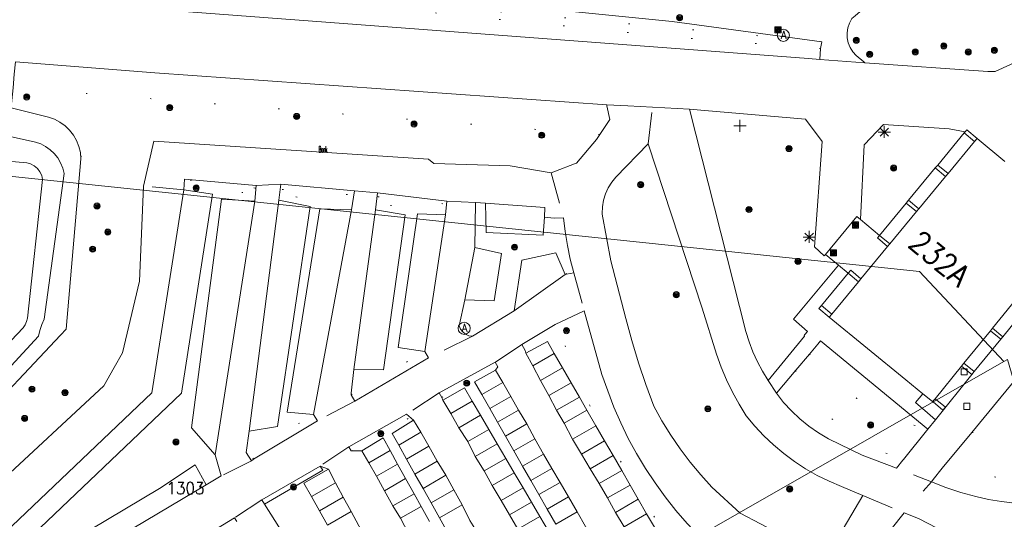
# Model space of a CAD drawing. Header units: metres. Extents: x 3 to 114181, y 112716 to 476231.
# Tile 70 of 90: x 112881 to 112963, y 475558 to 475599. Entities that reach past the tile are written whole.
import ezdxf
from ezdxf.enums import TextEntityAlignment as Align

# ---------------------------------------------------------------- set-up
doc = ezdxf.new("R2010")
doc.units = ezdxf.units.M
doc.header["$MEASUREMENT"] = 0
doc.linetypes.add('DGN Style 1', pattern=[5.201608, 0.008655, -5.192953])
doc.linetypes.add('DGN Style 5', pattern=[6.058445, 2.596476, -3.461969])
for name, color, linetype, lineweight in [('Cultuurscheiding BGT', 3, 'DGN Style 1', 0), ('Functie scheiding WGD BGT', 7, 'DGN Style 5', 0), ('Insteeksloot BGT', 4, 'Continuous', 0), ('Kadasterperceelnummers', 14, 'Continuous', 0), ('Kadasterpercelen', 14, 'Continuous', 13), ('Kant algemeen verharding BGT', 7, 'Continuous', 0), ('Kant water BGT', 4, 'Continuous', 0), ('Muur BGT', 1, 'Continuous', 13), ('Onbegroeid terreindeel BGT', 7, 'Continuous', 0), ('Pand BGT', 7, 'Continuous', 13), ('Symbool Afvalbak BGT', 5, 'Continuous', 0), ('Symbool Bank BGT', 2, 'Continuous', 0), ('Symbool Boom BGT', 3, 'Continuous', 0), ('Symbool Inspectieput BGT', 5, 'Continuous', 0), ('Symbool Lichtmast BGT', 7, 'Continuous', 0), ('Symbool Paal - Steen BGT', 7, 'Continuous', 0), ('Symbool Verkeersbordpaal BGT', 7, 'Continuous', 0), ('Tekst Nummeraanduidingsreeks BGT', 7, 'Continuous', 0)]:
    doc.layers.add(name, color=color, linetype=linetype, lineweight=lineweight)
doc.styles.add('Style-STANDARD', font='STANDARD.shx')

# ---------------------------------------------------------------- blocks, each defined once
blk = doc.blocks.new('CELQ49')
at = {"layer": 'Symbool Afvalbak BGT'}
blk.add_circle((0, 0), 0.05, dxfattribs=at)
at = {"layer": 'Symbool Afvalbak BGT', "style": 'Style-STANDARD'}
blk.add_text('A', height=0.0667, dxfattribs=at).set_placement((0.0031, 0.0033), align=Align.MIDDLE_CENTER)
blk = doc.blocks.new('CELQ21')
at = {"layer": 'Symbool Lichtmast BGT'}
for p, q in [((-0.05, 0), (0.05, 0)), ((0.0354, -0.0336), (-0.0354, 0.0336)), ((0.0354, 0.0336), (-0.0354, -0.0336)), ((-0.0001, 0.0526), (0, -0.0474))]:
    blk.add_line(p, q, dxfattribs=at)
blk = doc.blocks.new('CELQ30')
at = {"layer": 'Symbool Verkeersbordpaal BGT'}
for p, q in [((-0.05, 0), (0.05, 0)), ((0, 0.05), (0, -0.05))]:
    blk.add_line(p, q, dxfattribs=at)
blk = doc.blocks.new('CELQ72')
at = {"layer": 'Symbool Inspectieput BGT', "flags": 128}
blk.add_lwpolyline([(0.025, 0.025), (-0.025, 0.025), (-0.025, -0.025), (0.025, -0.025)], close=True, dxfattribs=at)
blk = doc.blocks.new('BGT_BK')
at = {"layer": 'Symbool Bank BGT', "style": 'Style-STANDARD', "width": 0.399371}
blk.add_text('Bank', height=0.05, dxfattribs=at).set_placement((0.011, 0), align=Align.MIDDLE_CENTER)
blk = doc.blocks.new('CELA07')
at = {"layer": 'Symbool Boom BGT'}
for radius in [0.025, 0.018, 0.011, 0.00407]:
    blk.add_circle((0, 0), radius, dxfattribs=at)
blk = doc.blocks.new('CELQ20')
at = {"layer": 'Symbool Paal - Steen BGT', "flags": 128}
for points in [[(-0.025, -0.025), (-0.025, 0.025), (0.025, 0.025), (0.025, -0.025)], [(-0.018, -0.018), (-0.018, 0.018), (0.018, 0.018), (0.018, -0.018)], [(-0.011, -0.011), (-0.011, 0.011), (0.011, 0.011), (0.011, -0.011)], [(-0.0041, -0.0041), (-0.0041, 0.0041), (0.0041, 0.0041), (0.0041, -0.0041)]]:
    blk.add_lwpolyline(points, close=True, dxfattribs=at)

msp = doc.modelspace()

# ---------------------------------------------------------------- linework, layer by layer
at = {"layer": 'Cultuurscheiding BGT', "flags": 128}
for points in [[(112947.427, 475596.644), (112946.973, 475596.68), (112935.153, 475597.615), (112890.446, 475602.136), (112890.279, 475602.153)], [(112947.519, 475597.211), (112890.329, 475602.534)], [(112929.249, 475589.564), (112886.892, 475592.947), (112886.813, 475591.802), (112886.518, 475587.566)], [(112900.871, 475585.145), (112895.334, 475585.816), (112895.275, 475585.329), (112900.812, 475584.658), (112900.871, 475585.145)], [(112903.096, 475585.033), (112908.738, 475584.602), (112908.697, 475584.071), (112903.055, 475584.502), (112903.096, 475585.033)], [(112910.972, 475584.433), (112916.533, 475583.836), (112916.468, 475583.232), (112910.907, 475583.829), (112910.972, 475584.433)], [(112926.503, 475578.045), (112926.104, 475579.576), (112925.769, 475581.121), (112925.5, 475582.68)], [(112959.883, 475565.012), (112960.8, 475565.018), (112962.855, 475565.851), (112966.903, 475568.437), (112969.994, 475570.481), (112971.346, 475571.547), (112974.06, 475573.036), (112977.481, 475574.473), (112979.488, 475575.75), (112980.409, 475576.208), (112981.825, 475577.289), (112982.839, 475578.107)], [(112932.919, 475554.412), (112935.154, 475555.7), (112931.314, 475562.043), (112930.088, 475564.137), (112928.923, 475566.265), (112927.821, 475568.427), (112927.288, 475569.633), (112926.814, 475570.864), (112926.4, 475572.116), (112926.048, 475573.387), (112923.111, 475571.764)], [(112988.903, 475569.143), (112988.625, 475569.896), (112987.97, 475570.817), (112987.38, 475571.41), (112986.642, 475571.954), (112985.789, 475572.317), (112984.885, 475572.303), (112982.714, 475571.323), (112979.998, 475569.177), (112976.277, 475565.867), (112973.102, 475563.887), (112969.353, 475562.352), (112965.49, 475561.359), (112962.039, 475561.302), (112960.2, 475561.635), (112957.852, 475561.952), (112957.452, 475562.053)], [(112908.772, 475568.114), (112914.833, 475571.672)], [(112946.506, 475571.468), (112947.882, 475569.994), (112948.882, 475568.989), (112950.407, 475567.819), (112951.982, 475566.862), (112954.066, 475565.888), (112955.627, 475565.46), (112956.257, 475565.287)], [(112916.241, 475567.884), (112920.854, 475570.412)], [(112945.385, 475570.137), (112945.383, 475569.178), (112945.497, 475568.767), (112946.316, 475567.746), (112947.366, 475566.824), (112948.973, 475565.67), (112952.549, 475563.394), (112954.253, 475562.784)], [(112900.733, 475562.802), (112900.422, 475563.32), (112905.68, 475566.476)], [(112908.784, 475563.481), (112913.536, 475566.185), (112913.343, 475566.525)]]:
    msp.add_lwpolyline(points, dxfattribs=at)
at = {"layer": 'Functie scheiding WGD BGT', "flags": 128}
for points in [[(112949.618, 475597.524), (112949.604, 475597.941), (112949.665, 475598.354)], [(112933.242, 475588.799), (112933.582, 475591.809)], [(112925.25, 475586.401), (112926.253, 475582.708)], [(112894.985, 475585.016), (112891.662, 475585.319)], [(112902.979, 475585.46), (112900.953, 475585.357)], [(112909.04, 475584.917), (112910.935, 475584.752)], [(112916.649, 475584.07), (112919.009, 475583.967)], [(112927.103, 475578.157), (112927.963, 475575.037)], [(112918.771, 475572.932), (112915.135, 475571.158)], [(112922.817, 475572.255), (112920.644, 475570.795)], [(112943.792, 475568.242), (112943.1, 475569.287)], [(112916.031, 475568.267), (112913.343, 475566.525)], [(112909.074, 475567.6), (112905.991, 475565.958)], [(112956.257, 475565.287), (112956.904, 475566.053)], [(112908.591, 475563.821), (112906.221, 475562.243)], [(112900.577, 475562.666), (112898.062, 475561.424)], [(112950.913, 475559.806), (112954.319, 475558.383), (112956.548, 475560.952), (112953.669, 475562.054)], [(112901.422, 475559.448), (112899.172, 475557.961)]]:
    msp.add_lwpolyline(points, dxfattribs=at)
at = {"layer": 'Insteeksloot BGT', "flags": 128}
for points in [[(112880.778, 475591.762), (112883.843, 475590.983), (112884.333, 475590.817), (112884.794, 475590.581), (112885.216, 475590.282), (112885.591, 475589.925), (112885.91, 475589.517), (112886.167, 475589.068), (112886.356, 475588.586), (112886.474, 475588.082), (112886.518, 475587.566)], [(112886.518, 475587.566), (112885.312, 475573.531), (112884.843, 475573.032), (112870.151, 475557.409), (112869.618, 475556.842), (112869.639, 475556.479), (112869.744, 475554.699)]]:
    msp.add_lwpolyline(points, dxfattribs=at)
at = {"layer": 'Kadasterpercelen', "linetype": 'Continuous', "flags": 128}
for points in [[(112792.093, 475620.949), (112793.755, 475625.994), (112794.697, 475629.32), (112816.862, 475623.858), (112850.339, 475641.506), (112873.044, 475654.252), (112978.531, 475714.742), (113016.111, 475735.786), (113024.624, 475728.395), (113015.725, 475682.499), (112998.731, 475609.983), (113023.089, 475586.382), (113012.619, 475580.402), (113010.76, 475579.306), (112979.58, 475561.561), (112967.286, 475564.571), (112966.511, 475565.063), (112965.422, 475565.92), (112964.001, 475566.983), (112962.825, 475571.024), (112962.515, 475570.847), (112955.583, 475578.282), (112806.971, 475593.837), (112776.87, 475596.988)], [(112877.336, 475468.521), (112888.908, 475448.491), (112889.001, 475448.33), (112891.883, 475443.342), (112943.335, 475473.106), (112919.061, 475492.672), (112909.344, 475500.939), (112896.196, 475512.124), (112881.597, 475524.544), (112881.584, 475524.555), (112885.846, 475526.993), (112962.515, 475570.847), (112962.825, 475571.024), (112964.001, 475566.983), (112965.422, 475565.92), (112966.511, 475565.063), (112967.286, 475564.571), (112979.58, 475561.561), (113010.76, 475579.306), (113012.619, 475580.402), (113023.089, 475586.382)]]:
    msp.add_lwpolyline(points, dxfattribs=at)
msp.add_lwpolyline([(112844.184, 475562.3), (112859.096, 475549.663), (112873.622, 475537.352), (112885.846, 475526.993), (112962.515, 475570.847), (112955.583, 475578.282), (112806.971, 475593.837)], close=True, dxfattribs=at)
at = {"layer": 'Kant algemeen verharding BGT', "flags": 128}
for points in [[(112947.519, 475597.211), (112935.208, 475598.866), (112890.44, 475603.393)], [(112954.15, 475602.706), (112950.271, 475599.35), (112950, 475599.115), (112949.799, 475598.75), (112949.665, 475598.354), (112949.604, 475597.941), (112949.618, 475597.524), (112949.705, 475597.116), (112949.863, 475596.73), (112950.088, 475596.378), (112950.371, 475596.072), (112951, 475595.541), (112951.076, 475595.477), (112961.189, 475594.754), (112961.792, 475594.753), (112966.245, 475596.784), (112968.087, 475598.406), (112968.455, 475598.73), (112969.917, 475599.611), (112968.132, 475602.771)], [(112890.01, 475600.069), (112890.283, 475600.048), (112946.436, 475595.826), (112947.366, 475595.756), (112947.427, 475596.644)], [(112947.427, 475596.644), (112947.519, 475597.211)], [(112929.249, 475589.564), (112930.08, 475590.791), (112929.834, 475591.929), (112929.814, 475592.019), (112892.62, 475594.639), (112881.134, 475595.551), (112881.037, 475594.523), (112880.934, 475593.422), (112880.835, 475592.364), (112880.778, 475591.762)], [(112951.076, 475595.477), (112947.366, 475595.756)], [(112929.814, 475592.019), (112931.555, 475591.922), (112933.582, 475591.809), (112936.641, 475591.639)], [(112947.827, 475579.675), (112947.73, 475579.568), (112946.93, 475580.306), (112947.552, 475588.991), (112946.196, 475590.83), (112936.923, 475591.615), (112936.641, 475591.639), (112941.271, 475573.331), (112941.539, 475572.481), (112941.857, 475571.649), (112942.224, 475570.838), (112942.639, 475570.049), (112943.1, 475569.287), (112946.116, 475572.947), (112946.068, 475573.011), (112946.119, 475573.069), (112946.353, 475573.337), (112945.201, 475574.337), (112948.89, 475578.8)], [(112959.339, 475589.79), (112958.004, 475590.03), (112952.609, 475590.385), (112951.005, 475588.723), (112950.722, 475582.564)], [(112879.508, 475560.597), (112888.405, 475568.838), (112889.265, 475570.353), (112889.953, 475571.566), (112891.337, 475577.486), (112891.662, 475585.319), (112892.536, 475589.002), (112915.151, 475587.544), (112915.58, 475587.161), (112921.873, 475586.975), (112925.25, 475586.401), (112925.461, 475586.483), (112927.302, 475587.202), (112927.328, 475587.212), (112928.973, 475589.157), (112929.249, 475589.564)], [(112942.009, 475565.533), (112941.31, 475566.379), (112940.715, 475567.342), (112940.169, 475568.334), (112939.676, 475569.353), (112939.236, 475570.397), (112938.85, 475571.461), (112937.676, 475575.253), (112933.242, 475588.799), (112930.577, 475586.052), (112930.229, 475585.628), (112929.939, 475585.162), (112929.712, 475584.663), (112929.552, 475584.139), (112929.461, 475583.598), (112929.441, 475583.05), (112929.442, 475583.024), (112929.443, 475582.998), (112930.157, 475579.15), (112931.383, 475574.411), (112931.886, 475572.575), (112932.441, 475570.754), (112933.046, 475568.949), (112933.702, 475567.162), (112934.368, 475565.964), (112935.087, 475564.798), (112935.86, 475563.667), (112936.683, 475562.572), (112937.556, 475561.515), (112938.476, 475560.5), (112940.796, 475558.365), (112944.155, 475556.595)], [(112900.841, 475584.067), (112900.953, 475585.357), (112895.06, 475585.896), (112894.985, 475585.016)], [(112880.292, 475556.76), (112892.358, 475568.277), (112894.985, 475585.016)], [(112908.791, 475583.349), (112909.04, 475584.917), (112902.979, 475585.46), (112902.809, 475584.144)], [(112900.385, 475565.119), (112902.809, 475584.144)], [(112916.533, 475582.937), (112916.649, 475584.07), (112910.935, 475584.752), (112910.78, 475583.36)], [(112900.841, 475584.067), (112897.581, 475563.163)], [(112908.791, 475583.349), (112905.68, 475566.476)], [(112909.007, 475570.205), (112910.78, 475583.36)], [(112919.848, 475583.896), (112919.009, 475583.967), (112918.947, 475580.255)], [(112919.848, 475583.896), (112924.729, 475583.557), (112924.695, 475582.743)], [(112916.533, 475582.937), (112914.833, 475571.672)], [(112925.5, 475582.68), (112924.695, 475582.743)], [(112926.503, 475578.045), (112927.103, 475578.157), (112926.817, 475579.28), (112926.579, 475580.414), (112926.391, 475581.557), (112926.253, 475582.708), (112925.5, 475582.68)], [(112947.827, 475579.675), (112950.424, 475582.801), (112950.722, 475582.564)], [(112918.122, 475575.938), (112918.947, 475580.255)], [(112982.761, 475578.243), (112981.86, 475577.957), (112980.94, 475577.743), (112980.005, 475577.603), (112979.062, 475577.536), (112978.117, 475577.544), (112977.176, 475577.627), (112976.244, 475577.783), (112975.291, 475577.962), (112974.355, 475578.216), (112973.442, 475578.542), (112972.558, 475578.94), (112971.708, 475579.407), (112959.883, 475565.012)], [(112947.497, 475575.464), (112949.701, 475578.131), (112948.89, 475578.8)], [(112926.402, 475578.026), (112922.191, 475575.043)], [(112926.402, 475578.026), (112926.503, 475578.045)], [(112918.122, 475575.938), (112917.657, 475573.796), (112917.779, 475573.523), (112917.965, 475573.287), (112918.201, 475573.103), (112918.476, 475572.983), (112918.771, 475572.932), (112922.191, 475575.043)], [(112964.604, 475575.577), (112962.427, 475572.901)], [(112932.919, 475554.412), (112933.309, 475553.943), (112937.429, 475556.468), (112936.451, 475557.505), (112935.518, 475558.583), (112934.632, 475559.7), (112933.794, 475560.853), (112933.006, 475562.042), (112932.27, 475563.262), (112931.586, 475564.513), (112930.975, 475565.797), (112930.412, 475567.103), (112929.896, 475568.428), (112929.428, 475569.771), (112927.963, 475575.037), (112925.57, 475573.918), (112922.817, 475572.255), (112923.111, 475571.764)], [(112956.257, 475565.287), (112947.417, 475572.552), (112947.198, 475572.291), (112946.506, 475571.468)], [(112962.257, 475572.692), (112960.085, 475570.023)], [(112908.772, 475568.114), (112909.074, 475567.6), (112915.135, 475571.158), (112914.833, 475571.672)], [(112923.111, 475571.764), (112923.166, 475571.533)], [(112932.712, 475554.905), (112932.035, 475556.024), (112931.26, 475557.242), (112930.53, 475558.42), (112929.895, 475559.616), (112929.189, 475560.79), (112928.46, 475562.017), (112927.748, 475563.227), (112927.002, 475564.457), (112926.303, 475565.763), (112925.686, 475566.837), (112925.052, 475568.054), (112924.373, 475569.277), (112923.724, 475570.506), (112923.166, 475571.533)], [(112946.506, 475571.468), (112945.385, 475570.137)], [(112920.854, 475570.412), (112920.644, 475570.795), (112916.031, 475568.267), (112916.241, 475567.884)], [(112920.651, 475570.148), (112920.854, 475570.412)], [(112909.007, 475570.205), (112908.766, 475568.246), (112908.772, 475568.114)], [(112920.651, 475570.148), (112921.272, 475569.13), (112921.921, 475567.961), (112922.562, 475566.846), (112923.245, 475565.713), (112923.889, 475564.489), (112924.615, 475563.225), (112925.284, 475562.04), (112925.976, 475560.896), (112926.679, 475559.7), (112927.39, 475558.46), (112928.068, 475557.264), (112928.733, 475556.077), (112929.458, 475554.816), (112930.092, 475553.776)], [(112945.385, 475570.137), (112943.792, 475568.242), (112944.385, 475567.489), (112945.031, 475566.781), (112945.727, 475566.122), (112946.468, 475565.515), (112947.252, 475564.963), (112948.073, 475564.469), (112950.845, 475563.138), (112953.669, 475562.054), (112954.207, 475562.726), (112954.253, 475562.784)], [(112959.883, 475569.776), (112956.904, 475566.053)], [(112957.452, 475562.053), (112956.692, 475561.128), (112956.548, 475560.952), (112957.745, 475560.47), (112958.968, 475560.058), (112960.212, 475559.716), (112961.267, 475559.485), (112962.332, 475559.304), (112963.404, 475559.175), (112964.041, 475559.084), (112964.684, 475559.054), (112965.327, 475559.084), (112965.964, 475559.175), (112966.59, 475559.326), (112967.199, 475559.535), (112969.219, 475560.389), (112972.003, 475561.566), (112975.886, 475562.735), (112979.119, 475563.937), (112979.186, 475563.962), (112985.678, 475567.317), (112986.237, 475567.634), (112986.266, 475567.65), (112988.903, 475569.143)], [(112916.241, 475567.884), (112916.319, 475567.657)], [(112956.904, 475566.053), (112956.23, 475566.628), (112955.247, 475567.468), (112955.86, 475568.199)], [(112925.961, 475551.186), (112925.333, 475552.279), (112924.573, 475553.434), (112923.862, 475554.64), (112923.179, 475555.803), (112922.506, 475557.033), (112921.801, 475558.224), (112921.12, 475559.397), (112920.397, 475560.636), (112919.719, 475561.834), (112918.997, 475563.033), (112918.368, 475564.264), (112917.639, 475565.389), (112916.977, 475566.573), (112916.319, 475567.657)], [(112900.733, 475562.802), (112905.991, 475565.958), (112905.68, 475566.476)], [(112913.343, 475566.525), (112908.591, 475563.821), (112908.784, 475563.481)], [(112913.913, 475566.019), (112913.343, 475566.525)], [(112913.913, 475566.019), (112914.523, 475565.019), (112915.176, 475563.867), (112915.868, 475562.636), (112916.559, 475561.475), (112917.224, 475560.277), (112917.906, 475559.056), (112918.557, 475557.763), (112919.224, 475556.665), (112919.923, 475555.52), (112920.641, 475554.213), (112921.325, 475552.995), (112921.944, 475551.8), (112922.663, 475550.565), (112923.292, 475549.465)], [(112948.645, 475556.007), (112950.913, 475559.806), (112949.143, 475560.564), (112948.131, 475560.988), (112947.147, 475561.473), (112946.193, 475562.016), (112945.275, 475562.616), (112944.394, 475563.27), (112943.554, 475563.976), (112942.758, 475564.731), (112942.009, 475565.533)], [(112900.385, 475565.119), (112900.122, 475563.362), (112900.577, 475562.666), (112900.733, 475562.802)], [(112954.253, 475562.784), (112956.257, 475565.287)], [(112959.883, 475565.012), (112957.452, 475562.053)], [(112896.831, 475560.696), (112898.062, 475561.424), (112897.581, 475563.163)], [(112908.784, 475563.481), (112909.65, 475563.499)], [(112918.869, 475547.083), (112918.234, 475548.122), (112917.591, 475549.344), (112916.92, 475550.531), (112916.229, 475551.752), (112915.566, 475552.991), (112914.916, 475554.163), (112914.233, 475555.377), (112913.498, 475556.671), (112912.843, 475557.934), (112912.218, 475558.952), (112911.517, 475560.205), (112910.862, 475561.398), (112910.224, 475562.514), (112909.65, 475563.499)], [(112906.221, 475562.243), (112901.422, 475559.448), (112901.63, 475559.092)], [(112906.221, 475562.243), (112906.901, 475561.984), (112907.477, 475560.857), (112908.124, 475559.681), (112908.778, 475558.49), (112909.413, 475557.301), (112910.079, 475556.051), (112910.768, 475554.857), (112911.486, 475553.65), (112912.094, 475552.45), (112912.784, 475551.237), (112913.504, 475549.884), (112914.155, 475548.806), (112914.836, 475547.564), (112915.486, 475546.383), (112916.122, 475545.283), (112916.138, 475544.689)], [(112896.831, 475560.696), (112882.747, 475552.313)], [(112911.778, 475542.215), (112910.84, 475543.803), (112910.221, 475544.969), (112909.57, 475546.12), (112908.842, 475547.22), (112908.05, 475548.596), (112907.571, 475549.506), (112906.928, 475550.713), (112901.63, 475559.092)], [(112957.039, 475557.129), (112955.485, 475557.922), (112954.319, 475558.383), (112952.167, 475555.689)], [(112899.349, 475557.669), (112899.172, 475557.961), (112894.934, 475555.395)]]:
    msp.add_lwpolyline(points, dxfattribs=at)
at = {"layer": 'Kant water BGT', "flags": 128}
for points in [[(112880.45, 475589.469), (112880.704, 475589.41), (112882.773, 475588.945), (112883.207, 475588.792), (112883.616, 475588.58), (112883.991, 475588.313), (112884.324, 475587.996), (112884.61, 475587.635), (112884.846, 475587.229), (112885.022, 475586.793), (112885.134, 475586.336), (112883.505, 475574.344), (112883.299, 475573.892), (112883.139, 475573.423), (112883.025, 475572.94), (112869.499, 475558.283), (112868.477, 475559.241)], [(112868.477, 475559.241), (112868.281, 475559.425), (112881.753, 475573.627), (112881.919, 475573.877), (112882.043, 475574.149), (112882.122, 475574.438), (112883.362, 475585.847), (112883.29, 475586.179), (112883.147, 475586.487), (112882.941, 475586.757), (112882.682, 475586.976), (112882.381, 475587.133), (112882.053, 475587.222), (112880.494, 475587.361), (112880.263, 475587.406)]]:
    msp.add_lwpolyline(points, dxfattribs=at)
at = {"layer": 'Muur BGT', "flags": 128}
for points in [[(112959.258, 475589.692), (112959.339, 475589.79)], [(112960.31, 475589.239), (112959.462, 475589.939), (112959.339, 475589.79)], [(112959.258, 475589.692), (112960.106, 475588.992)], [(112956.875, 475586.81), (112957.073, 475587.049)], [(112956.875, 475586.81), (112957.723, 475586.109)], [(112957.921, 475586.348), (112957.073, 475587.049)], [(112954.48, 475583.912), (112954.677, 475584.151)], [(112955.525, 475583.45), (112954.677, 475584.151)], [(112954.48, 475583.912), (112955.328, 475583.211)], [(112953.123, 475580.544), (112952.275, 475581.245), (112952.103, 475581.037), (112952.951, 475580.336)], [(112950.753, 475577.677), (112949.905, 475578.377), (112949.701, 475578.131), (112950.549, 475577.43)], [(112948.345, 475574.763), (112947.497, 475575.464), (112947.293, 475575.217), (112948.144, 475574.52)], [(112961.406, 475573.384), (112962.257, 475572.692), (112962.427, 475572.901), (112961.576, 475573.593)], [(112959.033, 475570.468), (112959.883, 475569.776), (112960.085, 475570.023), (112959.234, 475570.716)], [(112956.655, 475567.547), (112956.691, 475567.518), (112957.504, 475566.852), (112957.705, 475567.1), (112956.855, 475567.792)]]:
    msp.add_lwpolyline(points, dxfattribs=at)
at = {"layer": 'Onbegroeid terreindeel BGT', "flags": 128}
for points in [[(112957.073, 475587.049), (112959.258, 475589.692)], [(112954.677, 475584.151), (112956.875, 475586.81)], [(112894.985, 475585.016), (112897.366, 475584.647), (112894.792, 475568.243), (112881.442, 475555.501), (112880.292, 475556.76)], [(112897.581, 475563.163), (112895.632, 475565.388), (112898.095, 475584.239), (112900.841, 475584.067)], [(112902.809, 475584.144), (112905.397, 475583.636), (112902.714, 475565.498), (112900.385, 475565.119)], [(112905.68, 475566.476), (112903.494, 475566.688), (112906.188, 475583.43), (112908.791, 475583.349)], [(112910.78, 475583.36), (112913.213, 475582.934), (112911.434, 475570.174), (112909.007, 475570.205)], [(112924.695, 475582.743), (112924.575, 475581.274), (112919.885, 475581.491), (112919.848, 475583.896)], [(112950.722, 475582.564), (112952.275, 475581.245), (112954.48, 475583.912)], [(112914.833, 475571.672), (112912.645, 475572.01), (112914.24, 475583.036), (112916.533, 475582.937)], [(112918.947, 475580.255), (112921.16, 475579.763), (112920.548, 475575.85), (112918.122, 475575.938)], [(112922.191, 475575.043), (112922.825, 475579.218), (112925.629, 475579.798), (112926.402, 475578.026)], [(112948.89, 475578.8), (112948.729, 475578.932), (112947.827, 475579.675)], [(112923.166, 475571.533), (112924.939, 475572.495), (112925.497, 475571.526)], [(112925.497, 475571.526), (112923.724, 475570.506)], [(112925.497, 475571.526), (112926.189, 475570.322)], [(112926.189, 475570.322), (112924.373, 475569.277)], [(112926.189, 475570.322), (112926.887, 475569.11)], [(112919.536, 475568.131), (112918.932, 475569.193), (112920.651, 475570.148)], [(112921.272, 475569.13), (112919.536, 475568.131)], [(112926.887, 475569.11), (112925.052, 475568.054)], [(112926.887, 475569.11), (112927.571, 475567.921)], [(112916.319, 475567.657), (112918.107, 475568.681), (112918.745, 475567.59)], [(112920.197, 475566.969), (112919.536, 475568.131)], [(112921.921, 475567.961), (112920.197, 475566.969)], [(112927.571, 475567.921), (112925.686, 475566.837)], [(112927.571, 475567.921), (112928.188, 475566.848)], [(112916.977, 475566.573), (112918.745, 475567.59)], [(112918.745, 475567.59), (112919.43, 475566.419)], [(112919.43, 475566.419), (112917.639, 475565.389)], [(112919.43, 475566.419), (112920.106, 475565.264)], [(112920.832, 475565.851), (112920.197, 475566.969)], [(112920.832, 475565.851), (112922.562, 475566.846)], [(112926.303, 475565.763), (112928.188, 475566.848)], [(112928.188, 475566.848), (112928.927, 475565.564)], [(112912.693, 475563.966), (112912.153, 475564.93), (112913.913, 475566.019)], [(112921.486, 475564.701), (112920.832, 475565.851)], [(112923.245, 475565.713), (112921.486, 475564.701)], [(112928.927, 475565.564), (112927.002, 475564.457)], [(112928.927, 475565.564), (112929.644, 475564.318)], [(112914.523, 475565.019), (112912.693, 475563.966)], [(112920.106, 475565.264), (112918.368, 475564.264)], [(112920.106, 475565.264), (112920.803, 475564.072)], [(112922.169, 475563.499), (112921.486, 475564.701)], [(112909.65, 475563.499), (112911.402, 475564.553), (112911.973, 475563.52)], [(112913.339, 475562.81), (112912.693, 475563.966)], [(112915.176, 475563.867), (112913.339, 475562.81)], [(112920.803, 475564.072), (112918.997, 475563.033)], [(112920.803, 475564.072), (112921.509, 475562.864)], [(112923.889, 475564.489), (112922.169, 475563.499)], [(112929.644, 475564.318), (112927.748, 475563.227)], [(112929.644, 475564.318), (112930.344, 475563.101)], [(112911.973, 475563.52), (112910.224, 475562.514)], [(112911.973, 475563.52), (112912.596, 475562.396)], [(112922.89, 475562.232), (112922.169, 475563.499)], [(112924.615, 475563.225), (112922.89, 475562.232)], [(112930.344, 475563.101), (112928.46, 475562.017)], [(112930.344, 475563.101), (112931.056, 475561.864)], [(112881.862, 475553.063), (112887.289, 475556.984), (112892.983, 475560.399), (112895.916, 475562.352), (112896.831, 475560.696)], [(112901.63, 475559.092), (112906.429, 475561.887), (112906.221, 475562.243)], [(112912.596, 475562.396), (112910.862, 475561.398)], [(112912.596, 475562.396), (112913.255, 475561.205)], [(112914.029, 475561.578), (112913.339, 475562.81)], [(112915.868, 475562.636), (112914.029, 475561.578)], [(112921.509, 475562.864), (112919.719, 475561.834)], [(112921.509, 475562.864), (112922.204, 475561.676)], [(112923.562, 475561.049), (112922.89, 475562.232)], [(112906.901, 475561.984), (112904.883, 475560.817), (112905.504, 475559.722)], [(112914.689, 475560.399), (112914.029, 475561.578)], [(112916.559, 475561.475), (112914.689, 475560.399)], [(112922.204, 475561.676), (112920.397, 475560.636)], [(112922.204, 475561.676), (112922.928, 475560.438)], [(112925.284, 475562.04), (112923.562, 475561.049)], [(112931.056, 475561.864), (112929.189, 475560.79)], [(112931.056, 475561.864), (112931.739, 475560.677)], [(112907.477, 475560.857), (112905.504, 475559.722)], [(112913.255, 475561.205), (112911.517, 475560.205)], [(112913.255, 475561.205), (112913.95, 475559.948)], [(112924.223, 475559.887), (112923.562, 475561.049)], [(112925.976, 475560.896), (112924.223, 475559.887)], [(112931.739, 475560.677), (112929.895, 475559.616)], [(112931.739, 475560.677), (112932.414, 475559.504)], [(112913.95, 475559.948), (112912.218, 475558.952)], [(112913.95, 475559.948), (112914.528, 475558.903)], [(112915.358, 475559.203), (112914.689, 475560.399)], [(112917.224, 475560.277), (112915.358, 475559.203)], [(112922.928, 475560.438), (112921.12, 475559.397)], [(112922.928, 475560.438), (112923.613, 475559.267)], [(112924.909, 475558.681), (112924.223, 475559.887)], [(112905.504, 475559.722), (112906.166, 475558.554)], [(112908.124, 475559.681), (112906.166, 475558.554)], [(112916.041, 475557.983), (112915.358, 475559.203)], [(112916.041, 475557.983), (112917.906, 475559.056)], [(112923.613, 475559.267), (112921.801, 475558.224)], [(112923.613, 475559.267), (112924.312, 475558.072)], [(112926.679, 475559.7), (112924.909, 475558.681)], [(112932.414, 475559.504), (112930.53, 475558.42)], [(112932.414, 475559.504), (112933.104, 475558.303)], [(112906.166, 475558.554), (112906.836, 475557.373)], [(112906.836, 475557.373), (112908.778, 475558.49)], [(112912.843, 475557.934), (112914.528, 475558.903)], [(112914.528, 475558.903), (112915.216, 475557.66)], [(112925.615, 475557.439), (112924.909, 475558.681)], [(112927.39, 475558.46), (112925.615, 475557.439)], [(112931.26, 475557.242), (112933.104, 475558.303)], [(112933.104, 475558.303), (112933.824, 475557.053)], [(112916.747, 475556.722), (112916.041, 475557.983)], [(112922.506, 475557.033), (112924.312, 475558.072)], [(112924.312, 475558.072), (112925.02, 475556.862)]]:
    msp.add_lwpolyline(points, dxfattribs=at)
at = {"layer": 'Pand BGT', "flags": 128}
for points in [[(112960.106, 475588.992), (112957.921, 475586.348)], [(112960.106, 475588.992), (112960.31, 475589.239)], [(112960.31, 475589.239), (112962.598, 475587.349)], [(112957.723, 475586.109), (112955.525, 475583.45)], [(112957.723, 475586.109), (112957.921, 475586.348)], [(112955.328, 475583.211), (112955.525, 475583.45)], [(112955.328, 475583.211), (112953.123, 475580.544)], [(112952.951, 475580.336), (112950.753, 475577.677)], [(112952.951, 475580.336), (112953.123, 475580.544)], [(112950.549, 475577.43), (112950.753, 475577.677)], [(112950.549, 475577.43), (112948.345, 475574.763)], [(112961.576, 475573.593), (112963.754, 475576.27)], [(112948.144, 475574.52), (112948.345, 475574.763)], [(112955.86, 475568.199), (112954.449, 475569.355), (112948.144, 475574.52)], [(112961.576, 475573.593), (112961.406, 475573.384)], [(112959.234, 475570.716), (112961.406, 475573.384)], [(112956.855, 475567.792), (112959.033, 475570.468)], [(112959.234, 475570.716), (112959.033, 475570.468)], [(112955.86, 475568.199), (112956.655, 475567.547)], [(112956.855, 475567.792), (112956.803, 475567.728), (112956.655, 475567.547)]]:
    msp.add_lwpolyline(points, dxfattribs=at)

# ---------------------------------------------------------------- block references
at = {"layer": 'Symbool Afvalbak BGT', "xscale": 10, "yscale": 10, "zscale": 10}
for p in [(112944.361, 475597.74), (112918.078, 475573.591)]:
    msp.add_blockref('CELQ49', p, dxfattribs=at)
at = {"layer": 'Symbool Bank BGT', "xscale": 10, "yscale": 10, "zscale": 10}
msp.add_blockref('BGT_BK', (112906.35, 475588.34), dxfattribs=at)
at = {"layer": 'Symbool Boom BGT', "xscale": 10, "yscale": 10, "zscale": 10}
for p in [(112935.815, 475599.19), (112950.367, 475597.335), (112957.574, 475596.862), (112951.469, 475596.18), (112955.221, 475596.37), (112959.584, 475596.36), (112961.743, 475596.51), (112882.057, 475592.657), (112893.837, 475591.783), (112904.286, 475591.056), (112913.951, 475590.432), (112924.47, 475589.506), (112944.827, 475588.405), (112953.439, 475586.799), (112896.013, 475585.156), (112932.615, 475585.429), (112887.846, 475583.67), (112941.533, 475583.381), (112888.735, 475581.524), (112887.479, 475580.113), (112922.226, 475580.277), (112945.568, 475579.103), (112935.54, 475576.361), (112926.504, 475573.399), (112882.483, 475568.575), (112918.292, 475569.071), (112885.21, 475568.291), (112938.143, 475566.955), (112881.879, 475566.166), (112951.546, 475565.622), (112911.215, 475564.912), (112894.346, 475564.215), (112904.027, 475560.509), (112944.883, 475560.347)]:
    msp.add_blockref('CELA07', p, dxfattribs=at)
at = {"layer": 'Symbool Inspectieput BGT', "xscale": 10, "yscale": 10, "zscale": 10}
for p in [(112959.256, 475570.003), (112959.47, 475567.158)]:
    msp.add_blockref('CELQ72', p, dxfattribs=at)
at = {"layer": 'Symbool Lichtmast BGT', "xscale": 10, "yscale": 10, "zscale": 10}
for p in [(112952.675, 475589.762), (112946.49, 475581.106)]:
    msp.add_blockref('CELQ21', p, dxfattribs=at)
at = {"layer": 'Symbool Paal - Steen BGT', "xscale": 10, "yscale": 10, "zscale": 10}
for p in [(112943.923, 475598.2), (112950.298, 475582.107), (112948.501, 475579.807)]:
    msp.add_blockref('CELQ20', p, dxfattribs=at)
at = {"layer": 'Symbool Verkeersbordpaal BGT', "xscale": 10, "yscale": 10, "zscale": 10}
msp.add_blockref('CELQ30', (112940.787, 475590.28), dxfattribs=at)

# ---------------------------------------------------------------- texts
at = {"layer": 'Kadasterperceelnummers', "linetype": 'Continuous', "lineweight": 0, "style": 'Style-STANDARD'}
msp.add_text('1303', height=1, dxfattribs=at).set_placement((112895.127, 475560.415), align=Align.MIDDLE_CENTER)
at = {"layer": 'Tekst Nummeraanduidingsreeks BGT', "linetype": 'Continuous', "lineweight": 0, "style": 'Style-STANDARD'}
msp.add_text('232A', height=1.8, rotation=320.4, dxfattribs=at).set_placement((112957.219, 475579.351), align=Align.MIDDLE_CENTER)

doc.saveas('drawing.dxf')
